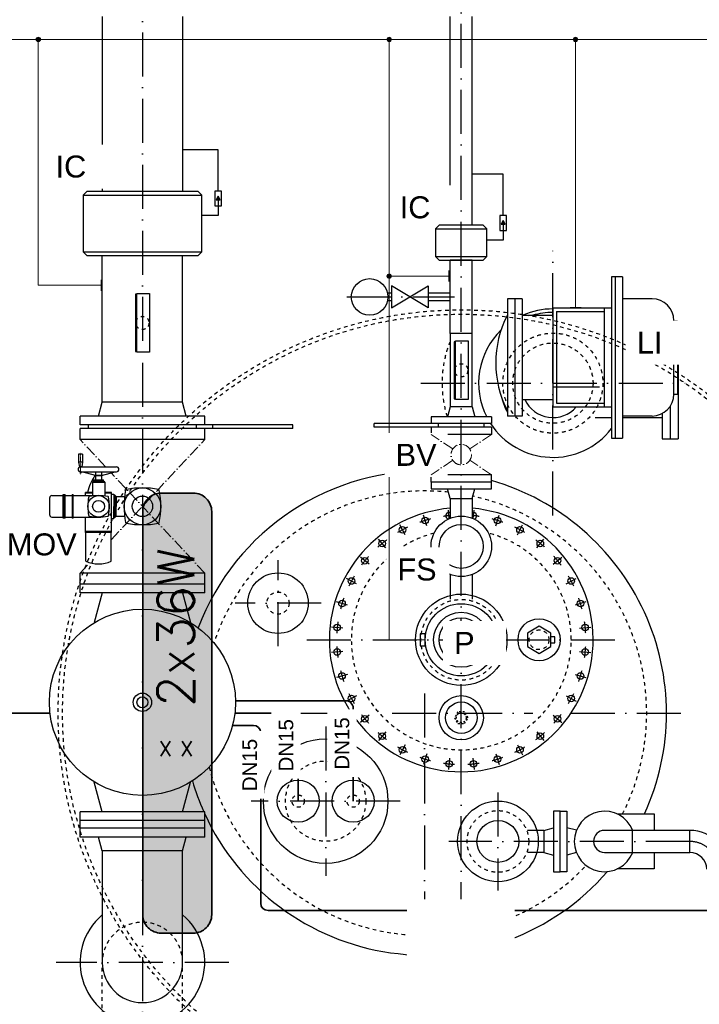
# Model space of a CAD drawing. Header units: millimetres. Extents: x -1777 to 1198744, y 17256 to 76241.
# Tile 36 of 201: x 97199 to 99053, y 42401 to 45086. Entities that reach past the tile are written whole.
import ezdxf
from ezdxf.enums import TextEntityAlignment as Align

# ---------------------------------------------------------------- set-up
doc = ezdxf.new("R2010")
doc.units = ezdxf.units.MM
for name, pattern in [('ACAD_ISO10W100', [18, 12, -3, 0, -3]), ('DASHDOT', [25.4, 12.7, -6.35, 0, -6.35]), ('JIS_02_1.0', [2, 1, -1]), ('STRICHPUNKT', [25.4, 12.7, -6.35, 0, -6.35])]:
    doc.linetypes.add(name, pattern=pattern)
doc.layers.add('0_POL_masch Installation Bestand', color=7, linetype='Continuous')
for name, color, linetype, lineweight in [('Beschriftung', 7, 'Continuous', 9), ('elektro Installation', 7, 'Continuous', 35), ('Verz. Bandstahl 30x3_5mm auf Putz', 1, 'GRENZE2', 18)]:
    doc.layers.add(name, color=color, linetype=linetype, lineweight=lineweight)
doc.styles.add('LBB3.5M1000', font='isocp.shx', dxfattribs={"height": 3.5})
doc.styles.add('ROMANS', font='ROMANS', dxfattribs={"height": 0.2})
doc.linetypes.add('GRENZE2', pattern='A,6.35,-2.54,[132,ltypeshp.shx,S=2.54,R=0,X=-2.54,Y=0],-2.54,25.4', length=36.83)

msp = doc.modelspace()

# ---------------------------------------------------------------- hatches: boundary and pattern name
at = {"linetype": 'Continuous', "ltscale": 10}
h = msp.add_hatch(color=256, dxfattribs=at)
h.dxf.hatch_style = 1
h.paths.add_polyline_path([(97740.14922, 44604.4921), (97734.73881, 44595.12098), (97745.55964, 44595.12098)])
h = msp.add_hatch(color=256, dxfattribs=at)
h.dxf.hatch_style = 1
h.paths.add_polyline_path([(98518.14922, 44537.98475), (98512.73881, 44528.61363), (98523.55964, 44528.61363)])
h = msp.add_hatch(color=254)
h.dxf.hatch_style = 1
edge = h.paths.add_edge_path()
edge.add_line((97672.60274, 42594.77086), (97584.60274, 42594.77086))
edge.add_arc((97584.60274, 42644.77086), 50, 180, 270, ccw=False)
edge.add_line((97534.60274, 42644.77086), (97534.60274, 43744.77086))
edge.add_arc((97584.60274, 43744.77086), 50, 90, 180, ccw=False)
edge.add_line((97584.60274, 43794.77086), (97672.60274, 43794.77086))
edge.add_arc((97672.60274, 43744.77086), 50, 0, 90, ccw=False)
edge.add_line((97722.60274, 43744.77086), (97722.60274, 42644.77086))
edge.add_arc((97672.60274, 42644.77086), 50, -90, 0, ccw=False)
edge = h.paths.add_edge_path()
edge.add_line((99222.60274, 42594.77086), (99134.60274, 42594.77086))
edge.add_arc((99134.60274, 42644.77086), 50, 180, 270, ccw=False)
edge.add_line((99084.60274, 42644.77086), (99084.60274, 43744.77086))
edge.add_arc((99134.60274, 43744.77086), 50, 90, 180, ccw=False)
edge.add_line((99134.60274, 43794.77086), (99222.60274, 43794.77086))
edge.add_arc((99222.60274, 43744.77086), 50, 0, 90, ccw=False)
edge.add_line((99272.60274, 43744.77086), (99272.60274, 42644.77086))
edge.add_arc((99222.60274, 42644.77086), 50, -90, 0, ccw=False)
at = {"layer": 'Verz. Bandstahl 30x3_5mm auf Putz'}
h = msp.add_hatch(color=256, dxfattribs=at)
h.dxf.hatch_style = 1
edge = h.paths.add_edge_path()
edge.add_arc((97249.47221, 45032.27086), 6.01999, 0, 360)
h = msp.add_hatch(color=256, dxfattribs=at)
h.dxf.hatch_style = 1
edge = h.paths.add_edge_path()
edge.add_arc((98206.97221, 45032.27086), 6.01999, 0, 360)
h = msp.add_hatch(color=256, dxfattribs=at)
h.dxf.hatch_style = 1
edge = h.paths.add_edge_path()
edge.add_arc((98715.39867, 45032.27086), 6.01999, 0, 360)
h = msp.add_hatch(color=256, dxfattribs=at)
h.dxf.hatch_style = 1
edge = h.paths.add_edge_path()
edge.add_arc((98206.97221, 44386.60322), 6.01999, 0, 360)

# ---------------------------------------------------------------- linework, layer by layer
at = {"linetype": 'ACAD_ISO10W100', "ltscale": 10}
for p, q in [((97533.60274, 46131.29546), (97533.60274, 40763.94719)), ((98403.60274, 40992.99826), (98403.60274, 46093.74061)), ((98653.60274, 43734.0848), (98653.60274, 44455.45693)), ((98091.80734, 44329.77086), (98385.31639, 44329.77086)), ((98292.91667, 44094.77086), (99014.2888, 44094.77086)), ((98371.03638, 43725.4228), (98368.77087, 43748.42494)), ((98436.16913, 43725.42279), (98438.43464, 43748.42494)), ((98309.36626, 43705.42695), (98300.44567, 43734.83422)), ((98497.83925, 43705.42694), (98506.75984, 43734.8342)), ((98250.57099, 43681.07316), (98236.08473, 43708.17505)), ((98556.63451, 43681.07314), (98571.12078, 43708.17503)), ((98197.65665, 43645.71693), (98178.16142, 43669.47193)), ((98609.54885, 43645.7169), (98629.04408, 43669.47191)), ((98152.6567, 43600.71698), (98128.90169, 43620.21221)), ((98654.5488, 43600.71695), (98678.30381, 43620.21218)), ((97903.60274, 43377.39019), (97903.60274, 43612.15154)), ((98117.30046, 43547.80264), (98090.19857, 43562.2889)), ((98689.90503, 43547.80261), (98717.00692, 43562.28887)), ((98020.98342, 43494.77086), (97786.22206, 43494.77086)), ((98092.94666, 43489.00737), (98063.5394, 43497.92797)), ((98743.6661, 43497.92791), (98714.25883, 43489.00732)), ((98080.5312, 43426.59065), (98049.94867, 43429.60277)), ((98726.67428, 43426.59061), (98757.25681, 43429.60273)), ((97981.95327, 43394.77086), (98825.2522, 43394.77086)), ((98080.5312, 43362.95111), (98049.94866, 43359.939)), ((98726.67428, 43362.95108), (98757.25681, 43359.93896)), ((98092.94665, 43300.53439), (98063.53939, 43291.61379)), ((98714.25881, 43300.53435), (98743.66608, 43291.61376)), ((98117.30044, 43241.73912), (98090.19855, 43227.25286)), ((98303.60274, 43248.68561), (98303.60274, 42434.84381)), ((98689.90501, 43241.73909), (98717.0069, 43227.25282)), ((97785.88383, 43194.77086), (98104.27015, 43194.77086)), ((98152.65667, 43188.82478), (98128.90167, 43169.32955)), ((98214.83649, 43194.77086), (98599.14972, 43194.77086)), ((98654.54878, 43188.82475), (98678.30378, 43169.32952)), ((98702.93533, 43194.77086), (99032.99094, 43194.77086)), ((98033.60274, 43158.23201), (98033.60274, 42751.30972)), ((98197.65662, 43143.82482), (98178.16139, 43120.06982)), ((98609.54883, 43143.8248), (98629.04405, 43120.06979)), ((98250.57096, 43108.46859), (98236.0847, 43081.3667)), ((98556.63448, 43108.46857), (98571.12074, 43081.36668)), ((98309.36623, 43084.11479), (98300.44563, 43054.70752)), ((98497.83921, 43084.11478), (98506.75981, 43054.70751)), ((98371.78295, 43071.69932), (98368.77083, 43041.11679)), ((98435.42249, 43071.69932), (98438.4346, 43041.11679)), ((98503.60274, 42978.27628), (98503.60274, 42711.26544)), ((98237.06389, 42954.77086), (97830.14159, 42954.77086)), ((99027.60274, 42844.77086), (98370.09732, 42844.77086)), ((97769.18454, 42514.77086), (97298.02094, 42514.77086))]:
    msp.add_line(p, q, dxfattribs=at)
for p, q in [((97424.05274, 45094.77086), (97424.05274, 44617.77086)), ((97643.15274, 45094.77086), (97643.15274, 44617.77086)), ((97371.60274, 44607.77086), (97695.60274, 44607.77086)), ((97371.60274, 44452.77086), (97695.60274, 44452.77086)), ((97424.05274, 44042.77086), (97424.05274, 44442.77086)), ((97643.15274, 44042.77086), (97643.15274, 44442.77086)), ((98433.75274, 44429.77086), (98373.45274, 44429.77086)), ((98433.75274, 44229.77086), (98373.45274, 44229.77086)), ((98373.45274, 44029.77086), (98366.21804, 44002.77086)), ((98433.75274, 44029.77086), (98373.45274, 44029.77086)), ((98433.75274, 44029.77086), (98440.98744, 44002.77086)), ((98321.10274, 44002.77086), (98321.10274, 43984.77086)), ((98486.10274, 44002.77086), (98321.10274, 44002.77086)), ((98486.10274, 44002.77086), (98486.10274, 43984.77086)), ((98466.10274, 43984.77086), (98166.10274, 43984.77086)), ((98166.10274, 43974.77086), (98166.10274, 43984.77086)), ((98486.10274, 43974.77086), (98166.10274, 43974.77086)), ((98321.10274, 43974.77086), (98321.10274, 43954.77086)), ((98341.10274, 43974.77086), (98341.10274, 43984.77086)), ((98486.10274, 43984.77086), (98466.10274, 43984.77086)), ((98466.10274, 43974.77086), (98466.10274, 43984.77086)), ((98486.10274, 43974.77086), (98486.10274, 43954.77086)), ((98486.10274, 43954.77086), (98321.10274, 43954.77086)), ((98373.45274, 43779.77086), (98366.10274, 43806.77086)), ((98433.75274, 43779.77086), (98441.10274, 43806.77086)), ((98373.45274, 43779.77086), (98433.75274, 43779.77086)), ((98373.45274, 43779.77086), (98373.45274, 43726.41593)), ((98433.75274, 43779.77086), (98433.75274, 43726.41593)), ((98373.45274, 43572.82911), (98373.45274, 43515.77456)), ((98433.75274, 43572.82911), (98433.75274, 43515.77456)), ((98628.60274, 42874.92086), (98609.39015, 42874.92086)), ((98628.60274, 42874.92086), (98655.60274, 42882.27086)), ((98628.60274, 42874.92086), (98628.60274, 42814.62086)), ((98717.8862, 42875.11592), (98691.60274, 42882.27086)), ((97424.05274, 42818.77086), (97424.05274, 42514.77086)), ((97643.15274, 42514.77086), (97643.15274, 42818.77086)), ((98628.60274, 42814.61321), (98609.38797, 42814.61321)), ((98628.60274, 42814.62086), (98655.60274, 42807.27086)), ((98717.8862, 42814.42581), (98691.60274, 42807.27086))]:
    msp.add_line(p, q)
at = {"linetype": 'Continuous', "ltscale": 10}
for p, q in [((98373.45274, 44525.77086), (98373.45274, 45094.77086)), ((98433.75274, 44525.77086), (98433.75274, 45094.77086)), ((98333.60274, 44439.77086), (98473.60274, 44439.77086)), ((98373.45274, 44229.77086), (98373.45274, 44429.77086)), ((98433.75274, 44229.77086), (98433.75274, 44429.77086)), ((98843.60274, 44385.01256), (98813.60274, 44385.01256)), ((98813.60274, 44385.01256), (98813.60274, 43945.01256)), ((98823.60274, 44385.01256), (98823.60274, 43945.01256)), ((98843.60274, 44385.01256), (98843.60274, 43945.01256)), ((98529.45274, 44325.01156), (98529.45274, 44248.85456)), ((98569.45274, 44325.01156), (98529.45274, 44325.01156)), ((98549.45274, 44325.01156), (98549.45274, 44005.01156)), ((98569.45274, 44325.01156), (98569.45274, 44005.01156)), ((98924.10274, 44325.01156), (98843.60274, 44325.01156)), ((98653.60274, 44300.01156), (98813.60274, 44300.01156)), ((98653.60274, 44300.01156), (98653.60274, 44030.01156)), ((98663.60274, 44290.01156), (98663.60274, 44040.01156)), ((98663.60274, 44290.01156), (98793.60274, 44290.01156)), ((98793.60274, 44300.01156), (98793.60274, 44030.01156)), ((98569.45274, 44280.01156), (98653.60274, 44280.01156)), ((98984.10274, 44265.01156), (98994.10274, 44265.01156)), ((98984.10274, 44065.01156), (98984.10274, 44265.01156)), ((98994.10274, 44265.01156), (98994.10274, 44065.01156)), ((98529.45274, 44248.85456), (98529.45274, 44005.01156)), ((98373.45274, 44229.77086), (98373.45274, 44029.77086)), ((98433.75274, 44029.77086), (98433.75274, 44229.77086)), ((98994.10274, 44227.51156), (98995.60274, 44227.51156)), ((98995.60274, 44227.51156), (98995.60274, 43942.51156)), ((97413.87074, 44004.77086), (97424.05274, 44042.77086)), ((97643.15274, 44042.77086), (97424.05274, 44042.77086)), ((97653.33474, 44004.77086), (97643.15274, 44042.77086)), ((98569.45274, 44050.01156), (98653.60274, 44050.01156)), ((98984.10274, 44065.01156), (98994.10274, 44065.01156)), ((98653.60274, 44030.01156), (98813.60274, 44030.01156)), ((98663.60274, 44040.01156), (98793.60274, 44040.01156)), ((98973.60274, 44031.10356), (98973.60274, 43942.51156)), ((97363.60274, 43980.77086), (97363.60274, 44004.77086)), ((97703.60274, 44004.77086), (97363.60274, 44004.77086)), ((97703.60274, 43980.77086), (97703.60274, 44004.77086)), ((98569.45274, 44005.01156), (98529.45274, 44005.01156)), ((98768.60274, 44000.86156), (98813.60274, 44000.86156)), ((98924.10274, 44005.01156), (98843.60274, 44005.01156)), ((98843.60274, 44000.86156), (98952.11074, 44000.86156)), ((98951.60274, 44011.68476), (98951.60274, 43942.51156)), ((97943.60274, 43980.77086), (97363.60274, 43980.77086)), ((97363.60274, 43940.77086), (97363.60274, 43970.77086)), ((97943.60274, 43970.77086), (97363.60274, 43970.77086)), ((97386.10274, 43970.77086), (97386.10274, 43980.77086)), ((97681.10274, 43970.77086), (97681.10274, 43980.77086)), ((97703.60274, 43946.77086), (97703.60274, 43970.77086)), ((97703.60274, 43940.77086), (97703.60274, 43970.77086)), ((97726.10274, 43970.77086), (97726.10274, 43980.77086)), ((97943.60274, 43970.77086), (97943.60274, 43980.77086)), ((97703.60274, 43940.77086), (97363.60274, 43940.77086)), ((98813.60274, 43945.01256), (98843.60274, 43945.01256)), ((98951.60274, 43942.51156), (98995.60274, 43942.51156)), ((98486.10274, 43844.77086), (98321.10274, 43844.77086)), ((98321.10274, 43824.77086), (98321.10274, 43844.77086)), ((98486.10274, 43824.77086), (98486.10274, 43844.77086)), ((97703.60274, 43576.77086), (97363.60274, 43576.77086)), ((97363.60274, 43522.77086), (97363.60274, 43576.77086)), ((97703.60274, 43522.77086), (97703.60274, 43576.77086)), ((97703.60274, 43546.77086), (97363.60274, 43546.77086)), ((97703.60274, 43522.77086), (97363.60274, 43522.77086)), ((97424.05274, 43522.77086), (97402.33574, 43441.72196)), ((97643.15274, 43522.77086), (97664.86974, 43441.72196)), ((97424.05274, 42925.77086), (97402.33574, 43006.81976)), ((97643.15274, 42925.77086), (97664.86974, 43006.81976)), ((97703.60274, 42925.77086), (97363.60274, 42925.77086)), ((97363.60274, 42856.77086), (97363.60274, 42925.77086)), ((97703.60274, 42856.77086), (97703.60274, 42925.77086)), ((97703.60274, 42901.77086), (97363.60274, 42901.77086)), ((97703.60274, 42880.77086), (97363.60274, 42880.77086)), ((98870.60274, 42874.92086), (98794.60274, 42874.92086)), ((98870.60274, 42814.62086), (98870.60274, 42874.92086)), ((99027.60274, 42874.92086), (98870.62358, 42874.92086)), ((99027.60274, 42814.62086), (99027.60274, 42874.92086)), ((97703.60274, 42856.77086), (97363.60274, 42856.77086)), ((97424.05274, 42818.77086), (97413.87074, 42856.77086)), ((97643.15274, 42818.77086), (97653.33474, 42856.77086)), ((97643.15274, 42818.77086), (97424.05274, 42818.77086)), ((98794.60274, 42814.62086), (98870.60274, 42814.62086)), ((98870.60274, 42814.62086), (99027.60274, 42814.62086))]:
    msp.add_line(p, q, dxfattribs=at)
at = {"ltscale": 10}
for p, q in [((98213.60274, 44340.42086), (98202.45534, 44340.42086)), ((98313.60274, 44299.77086), (98213.60274, 44359.77086)), ((98213.60274, 44299.77086), (98313.60274, 44359.77086)), ((98213.60274, 44359.77086), (98213.60274, 44299.77086)), ((98313.60274, 44359.77086), (98313.60274, 44299.77086)), ((98373.45274, 44340.42086), (98313.60274, 44340.42086)), ((98213.60274, 44319.12086), (98202.45534, 44319.12086)), ((98373.45274, 44319.12086), (98313.60274, 44319.12086))]:
    msp.add_line(p, q, dxfattribs=at)
at = {"linetype": 'DASHDOT', "ltscale": 10}
msp.add_line((98653.60274, 44085.01156), (98823.79954, 44085.01156), dxfattribs=at)
at = {"linetype": 'ACAD_ISO10W100', "lineweight": 18, "ltscale": 2.5}
for p, q in [((97433.16822, 43866.29487), (97363.60274, 43940.77086)), ((97448.64205, 43667.81295), (97703.60274, 43940.77086)), ((98486.10274, 43954.77086), (98426.7803, 43915.22257)), ((98486.10274, 43844.77086), (98426.7803, 43884.31915)), ((97703.60274, 43576.77086), (97448.4494, 43849.93503)), ((97363.60274, 43576.77086), (97389.96831, 43604.99753))]:
    msp.add_line(p, q, dxfattribs=at)
at = {"linetype": 'JIS_02_1.0', "ltscale": 10}
for p, q in [((98373.45274, 43515.77456), (98373.45274, 43500.55828)), ((98433.75274, 43515.77456), (98433.75274, 43500.55828)), ((97424.05327, 42209.77086), (97424.05274, 42514.77067)), ((97643.15274, 42209.77086), (97643.15274, 42514.77086))]:
    msp.add_line(p, q, dxfattribs=at)
at = {"lineweight": 35}
for p, q in [((96901.27252, 43194.77086), (97281.32164, 43194.77086)), ((97779.6985, 43161.39897), (97836.42537, 43161.39897)), ((97856.42537, 43141.39897), (97856.42537, 42676.29732)), ((97876.42537, 42656.29732), (99192.30535, 42656.29732))]:
    msp.add_line(p, q, dxfattribs=at)
at = {"linetype": 'JIS_02_1.0', "ltscale": 25}
for p, q in [((98609.39015, 42874.92086), (98582.16609, 42874.92086)), ((98609.38797, 42814.61321), (98582.16315, 42814.61321))]:
    msp.add_line(p, q, dxfattribs=at)
at = {"linetype": 'Continuous', "ltscale": 10}
for points in [[(97740.14922, 44618.49245), (97740.14922, 44731.57212), (97643.15274, 44731.57212), (97643.15274, 44731.57212)], [(98518.14922, 44551.9851), (98518.14922, 44665.06477), (98433.75274, 44665.06477), (98433.75274, 44665.06477)], [(97740.14922, 44598.24469), (97740.14922, 44551.57212), (97695.60274, 44551.57212), (97695.60274, 44551.57212)], [(98518.14922, 44531.73734), (98518.14922, 44485.06477), (98473.60274, 44485.06477), (98473.60274, 44485.06477)], [(98828.97206, 42919.77086), (98929.60274, 42919.77086), (98929.60274, 42874.92086)], [(98929.60274, 42814.62086), (98929.60274, 42769.77086), (98828.97206, 42769.77086)]]:
    msp.add_lwpolyline(points, dxfattribs=at)
for points in [[(97731.15823, 44577.99693), (97749.14022, 44577.99693), (97749.14022, 44618.49245), (97731.15823, 44618.49245)], [(97740.14922, 44604.4921), (97734.73881, 44595.12098), (97745.55964, 44595.12098)], [(98509.15823, 44511.48958), (98527.14022, 44511.48958), (98527.14022, 44551.9851), (98509.15823, 44551.9851)], [(98518.14922, 44537.98475), (98512.73881, 44528.61363), (98523.55964, 44528.61363)], [(97518.07453, 44339.07044), (97552.83045, 44339.07044), (97552.83045, 44179.07084), (97518.07453, 44179.07084)], [(97518.07453, 44337.06146), (97514.24805, 44337.06146), (97514.24805, 44181.07981), (97518.07453, 44181.07981)], [(98388.07453, 44207.76169), (98384.24805, 44207.76169), (98384.24805, 44051.78003), (98388.07453, 44051.78003)], [(98388.07453, 44209.77066), (98422.83045, 44209.77066), (98422.83045, 44049.77106), (98388.07453, 44049.77106)]]:
    msp.add_lwpolyline(points, close=True, dxfattribs=at)
for points in [[(98321.10274, 43806.77086), (98486.10274, 43806.77086), (98486.10274, 43824.77086), (98321.10274, 43824.77086)], [(98615.95439, 43357.82045), (98647.95439, 43376.29565), (98647.95439, 43413.24607), (98615.95439, 43431.72128), (98583.95439, 43413.24607), (98583.95439, 43376.29565)], [(98655.60274, 42927.27086), (98655.60274, 42762.27086), (98673.60274, 42762.27086), (98673.60274, 42927.27086)], [(98691.60274, 42927.27086), (98691.60274, 42762.27086), (98673.60274, 42762.27086), (98673.60274, 42927.27086)]]:
    msp.add_lwpolyline(points, close=True)
for points in [[(98306.43332, 43410.90636), (98291.17079, 43410.90636), (98291.17079, 43378.63536), (98306.43332, 43378.63536)], [(98647.95439, 43386.57287), (98659.25038, 43386.57287), (98659.25038, 43402.96885), (98647.95439, 43402.96885)]]:
    msp.add_lwpolyline(points)
at = {"lineweight": 35}
for points in [[(98108.60274, 42954.77086), (98108.60274, 43208.49257, 0.4161050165), (98088.47367, 43228.49215), (98034.33375, 43228.14275), (97787.57322, 43228.14275)], [(97958.60274, 42954.77086), (97958.60274, 43174.77086, 0.4142135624), (97938.60274, 43194.77086), (97785.88383, 43194.77086)]]:
    msp.add_lwpolyline(points, format="xyb", dxfattribs=at)
at = {"linetype": 'JIS_02_1.0', "ltscale": 5}
msp.add_lwpolyline([(98385.12753, 43182.12252), (98394.36513, 43166.12252), (98412.84034, 43166.12252), (98422.07795, 43182.12252), (98412.84034, 43198.12252), (98394.36513, 43198.12252)], close=True, dxfattribs=at)
at = {"ltscale": 10}
msp.add_circle((98153.60274, 44329.77086), 50, dxfattribs=at)
at = {"color": 253, "linetype": 'JIS_02_1.0', "ltscale": 10}
for radius in [1100, 1088]:
    msp.add_circle((98403.60274, 43194.77086), radius, dxfattribs=at)
at = {"linetype": 'JIS_02_1.0', "ltscale": 10}
for centre, radius in [((97533.60274, 44259.07064), 18), ((98653.60274, 44094.77086), 136.5), ((98653.60274, 44094.77086), 109.55), ((98403.60274, 44129.77086), 18), ((97903.60274, 43494.77086), 30.15), ((98403.60274, 43394.77086), 110), ((98615.95439, 43394.77086), 26.9), ((98033.60274, 42954.77086), 109.55), ((97958.60274, 42954.77086), 16.85), ((98108.60274, 42954.77086), 16.85), ((98503.60274, 42844.77086), 84.15)]:
    msp.add_circle(centre, radius, dxfattribs=at)
for centre, radius in [((98304.90597, 43720.13058), 9), ((98403.60274, 43649.62252), 82.5), ((98502.29955, 43720.13057), 9), ((98243.32786, 43694.6241), 9), ((98403.60274, 43649.62252), 60), ((98563.87764, 43694.62408), 9), ((98187.90904, 43657.59443), 9), ((98619.29647, 43657.59441), 9), ((98140.7792, 43610.46459), 9), ((98666.4263, 43610.46457), 9), ((97903.60274, 43494.77086), 82.5), ((98103.74952, 43555.04577), 9), ((98703.45598, 43555.04574), 9), ((98403.60274, 43394.77086), 124.70332), ((98078.24303, 43493.46767), 9), ((98403.60274, 43394.77086), 98.5), ((98728.96246, 43493.46764), 9), ((97533.60274, 43224.27086), 254), ((98403.30605, 43394.77086), 75), ((98403.60274, 43394.77086), 60.29668), ((98615.95439, 43394.77086), 57.5), ((98065.23993, 43428.09671), 9), ((98741.96555, 43428.09667), 9), ((98065.23993, 43361.44505), 9), ((98741.96554, 43361.44502), 9), ((98078.24302, 43296.07409), 9), ((98728.96245, 43296.07405), 9), ((98103.7495, 43234.49599), 9), ((98403.60274, 43182.12252), 60.31266), ((98703.45596, 43234.49596), 9), ((98403.60274, 43182.12252), 43.0192), ((98140.77917, 43179.07716), 9), ((98666.42628, 43179.07713), 9), ((98187.90901, 43131.94732), 9), ((98619.29644, 43131.9473), 9), ((98033.60274, 42954.77086), 170), ((98243.32783, 43094.91764), 9), ((98563.87761, 43094.91762), 9), ((98304.90593, 43069.41115), 9), ((98502.29951, 43069.41114), 9), ((98370.27689, 43056.40806), 9), ((98436.92855, 43056.40805), 9), ((97958.60274, 42954.77086), 57.4995), ((98108.60274, 42954.77086), 57.4995), ((98503.60274, 42844.77086), 110), ((98503.60274, 42844.77086), 57.15)]:
    msp.add_circle(centre, radius)
at = {"linetype": 'Continuous', "ltscale": 10}
for radius in [25, 15]:
    msp.add_circle((97533.60274, 43224.27086), radius, dxfattribs=at)
at = {"linetype": 'JIS_02_1.0', "ltscale": 5}
msp.add_circle((98403.60274, 43182.12252), 13.45, dxfattribs=at)
at = {"linetype": 'Continuous', "ltscale": 10}
for centre, radius, start, end in [((98924.10274, 44265.01156), 60, 0, 90), ((98653.60274, 44085.01156), 202.5, 90, 105.64247222), ((98653.60274, 44085.01156), 142.5, 192.13466944, 209.39833333), ((98924.10274, 44065.01156), 60, 270, 0), ((98794.60274, 42844.77086), 82.5, 21.43555888, 338.56444112), ((98794.60274, 42844.77086), 30.15, 90, 270), ((99027.60274, 42768.77086), 106.15, 0, 90), ((99027.60274, 42768.77086), 45.85, 0, 90)]:
    msp.add_arc(centre, radius, start, end, dxfattribs=at)
for centre, radius, start, end in [((98653.60274, 44094.77086), 202.5, 90, 113.82707249), ((98778.78089, 44150.01156), 281.18415, 152.46240833, 207.53758889), ((98653.60274, 44094.77086), 202.5, 134.23525618, 207.02125389), ((98653.60274, 44085.01156), 84.15, 204.57751389, 319.18681389), ((98653.60274, 44094.77086), 202.5, 212.90241755, 322.19705022), ((98303.60274, 43194.77086), 660, 87.27478409, 159.35413886), ((98303.60274, 43194.77086), 660, 335.37568165, 73.94767233), ((98403.60274, 43394.77086), 360, 94.80414884, 85.19585116), ((98370.27693, 43733.13367), 9, 69.33718598, 258.89211765), ((98436.92858, 43733.13367), 9, 281.10774596, 110.66307074), ((98303.60274, 43194.77086), 660, 196.25781111, 204.05263839), ((98303.60274, 43194.77086), 660, 204.61997733, 319.10056701), ((97533.60274, 42514.77086), 170, 130.12158611, 49.87841389), ((97533.60274, 42514.77086), 109.55, 180, 0)]:
    msp.add_arc(centre, radius, start, end)
at = {"linetype": 'JIS_02_1.0', "ltscale": 10}
for centre, radius, start, end in [((98653.60274, 44094.77086), 302.5, 157.83719924, 197.70596449), ((98303.60274, 43194.77086), 606, 83.83423593, 161.52881771), ((98303.60274, 43194.77086), 606, 333.01254642, 77.42749506), ((98403.60274, 43394.77086), 300, 104.34550294, 75.65449706), ((98303.60274, 43194.77086), 606, 194.08313226, 316.69703719), ((97533.60274, 42514.77086), 109.55, 0, 180)]:
    msp.add_arc(centre, radius, start, end, dxfattribs=at)
at = {"linetype": 'ACAD_ISO10W100', "ltscale": 10}
for centre, radius, start, end in [((98403.60274, 43394.77086), 340, 104.2854666, 109.46452062), ((98403.60274, 43394.77086), 340, 95.08746999, 98.21452062), ((98403.60274, 43394.77086), 340, 81.7854666, 84.91253001), ((98403.60274, 43394.77086), 340, 70.5354666, 75.71452062), ((98403.60274, 43394.77086), 340, 115.5354666, 120.71452062), ((98403.60274, 43394.77086), 340, 59.2854666, 64.46452062), ((98403.60274, 43394.77086), 340, 126.7854666, 131.96452062), ((98403.60274, 43394.77086), 340, 48.0354666, 53.21452062), ((98403.60274, 43394.77086), 340, 138.0354666, 143.21452062), ((98403.60274, 43394.77086), 340, 36.7854666, 41.96452062), ((98403.60274, 43394.77086), 340, 149.2854666, 154.46452062), ((98403.60274, 43394.77086), 340, 25.5354666, 30.71452062), ((98403.60274, 43394.77086), 340, 160.5354666, 165.71452062), ((98403.60274, 43394.77086), 340, 14.2854666, 19.46452062), ((98403.60274, 43394.77086), 340, 171.7854666, 176.96452062), ((98403.60274, 43394.77086), 340, 3.0354666, 8.21452062), ((98403.60274, 43394.77086), 340, 183.0354666, 188.21452062), ((98403.60274, 43394.77086), 340, 351.7854666, 356.96452062), ((98403.60274, 43394.77086), 340, 194.2854666, 199.46452062), ((98403.60274, 43394.77086), 340, 340.5354666, 345.71452062), ((98403.60274, 43394.77086), 340, 205.5354666, 210.71452062), ((98403.60274, 43394.77086), 340, 329.2854666, 334.46452062), ((98403.60274, 43394.77086), 340, 216.7854666, 221.96452062), ((98403.60274, 43394.77086), 340, 318.0354666, 323.21452062), ((98403.60274, 43394.77086), 340, 228.0354666, 233.21452062), ((98403.60274, 43394.77086), 340, 306.7854666, 311.96452062), ((98403.60274, 43394.77086), 340, 239.2854666, 244.46452062), ((98403.60274, 43394.77086), 340, 295.5354666, 300.71452062), ((98403.60274, 43394.77086), 340, 250.5354666, 255.71452062), ((98403.60274, 43394.77086), 340, 261.7854666, 266.96452062), ((98403.60274, 43394.77086), 340, 273.0354666, 278.21452062), ((98403.60274, 43394.77086), 340, 284.2854666, 289.46452062), ((99027.60274, 42768.77086), 76, 0, 90)]:
    msp.add_arc(centre, radius, start, end, dxfattribs=at)
at = {"lineweight": 35}
for centre, start, end in [((97836.42537, 43141.39897), 0, 90), ((97876.42537, 42676.29732), 180, 270)]:
    msp.add_arc(centre, 20, start, end, dxfattribs=at)
at = {"layer": '0_POL_masch Installation Bestand'}
for p, q in [((97370.3668, 43901.39339), (97359.22441, 43901.39339)), ((97359.22441, 43901.39339), (97359.22441, 43879.10862)), ((97370.3668, 43901.39339), (97370.3668, 43879.10862)), ((97359.22441, 43879.10862), (97361.48382, 43866.29487)), ((97370.3668, 43879.10862), (97359.22441, 43879.10862)), ((97368.10739, 43866.29487), (97361.48382, 43866.29487)), ((97364.79561, 43866.29487), (97462.84859, 43866.29487)), ((97370.3668, 43879.10862), (97368.10739, 43866.29487)), ((97364.79561, 43852.92401), (97462.84859, 43852.92401)), ((97405.46531, 43842.89587), (97368.03976, 43852.92401)), ((97397.10852, 43825.06805), (97399.89412, 43827.85365)), ((97399.89412, 43830.63924), (97427.75008, 43830.63924)), ((97399.89412, 43827.85365), (97399.89412, 43830.63924)), ((97399.89412, 43827.85365), (97427.75008, 43827.85365)), ((97405.46531, 43852.92401), (97405.46531, 43842.89587)), ((97422.17889, 43842.89587), (97405.46531, 43842.89587)), ((97405.46531, 43841.78163), (97405.46531, 43830.63924)), ((97422.17889, 43841.78163), (97405.46531, 43841.78163)), ((97408.25091, 43842.89587), (97408.25091, 43841.78163)), ((97419.39329, 43842.89587), (97419.39329, 43841.78163)), ((97422.17889, 43852.92401), (97422.17889, 43842.89587)), ((97422.17889, 43842.89587), (97459.60444, 43852.92401)), ((97422.17889, 43841.78163), (97422.17889, 43830.63924)), ((97427.75008, 43827.85365), (97427.75008, 43830.63924)), ((97430.53568, 43825.06805), (97427.75008, 43827.85365)), ((97397.10852, 43825.06805), (97430.53568, 43825.06805)), ((97397.10852, 43825.06805), (97397.10852, 43788.01962)), ((97430.53568, 43825.06805), (97430.53568, 43787.01256)), ((97280.6706, 43735.09329), (97280.6706, 43782.44843)), ((97286.24179, 43788.01962), (97317.6264, 43788.01962)), ((97317.6264, 43790.80522), (97323.1976, 43790.80522)), ((97323.1976, 43788.01962), (97341.75449, 43788.01962)), ((97341.75449, 43790.80522), (97344.54009, 43790.80522)), ((97344.54009, 43788.01962), (97413.8221, 43788.01962)), ((97378.16647, 43788.01962), (97378.16647, 43796.65497)), ((97397.10852, 43796.65497), (97378.16647, 43796.65497)), ((97397.10852, 43794.98361), (97378.16647, 43794.98361)), ((97449.47773, 43796.65497), (97430.53568, 43796.65497)), ((97449.47773, 43794.98361), (97430.53568, 43794.98361)), ((97449.47773, 43687.80916), (97449.47773, 43796.65497)), ((97449.47773, 43792.19801), (97455.60604, 43792.19801)), ((97455.60604, 43792.19801), (97455.60604, 43758.77086)), ((97455.60604, 43789.41242), (97458.39164, 43789.41242)), ((97458.39164, 43789.41242), (97458.39164, 43758.77086)), ((97458.39164, 43789.41242), (97462.33107, 43785.47299)), ((97462.33107, 43785.47299), (97462.33107, 43758.77086)), ((97462.33107, 43785.47299), (97484.96071, 43785.47299)), ((97455.60604, 43725.3437), (97455.60604, 43758.77086)), ((97458.39163, 43728.1293), (97458.39164, 43758.77086)), ((97462.33106, 43732.06873), (97462.33107, 43758.77086)), ((97286.24179, 43729.5221), (97317.6264, 43729.5221)), ((97323.1976, 43729.5221), (97341.75449, 43729.5221)), ((97344.54009, 43729.5221), (97413.8221, 43729.5221)), ((97378.16647, 43687.80916), (97378.16647, 43729.5221)), ((97449.47773, 43725.3437), (97455.60604, 43725.3437)), ((97455.60604, 43728.1293), (97458.39163, 43728.1293)), ((97458.39163, 43728.1293), (97462.33106, 43732.06873)), ((97462.33106, 43732.06873), (97484.9607, 43732.06872)), ((97449.47773, 43690.59476), (97378.16647, 43690.59476)), ((97449.47773, 43687.80916), (97378.16647, 43687.80916)), ((97379.00215, 43608.93577), (97379.00215, 43687.80916)), ((97448.64205, 43608.93577), (97448.64205, 43687.80916))]:
    msp.add_line(p, q, dxfattribs=at)
at = {"layer": '0_POL_masch Installation Bestand', "linetype": 'STRICHPUNKT', "lineweight": 18, "ltscale": 0.1}
for p, q in [((97364.79561, 43846.32371), (97364.79561, 43904.87115)), ((97364.79561, 43852.92401), (97362.77578, 43849.42557)), ((97364.79561, 43852.92401), (97366.81543, 43849.42557))]:
    msp.add_line(p, q, dxfattribs=at)
at = {"layer": '0_POL_masch Installation Bestand'}
for centre, radius in [((97533.60274, 43758.77086), 50.14073), ((97413.8221, 43758.77086), 29.24876), ((97413.8221, 43758.77086), 16.24931), ((97533.60274, 43758.77086), 27.85597)]:
    msp.add_circle(centre, radius, dxfattribs=at)
for centre, radius, start, end in [((97364.79561, 43859.60944), 6.68543, 90, 270), ((97462.84859, 43859.60944), 6.68543, 270, 90), ((97533.60274, 43758.77086), 154.60059, 146.8752976, 165.81550423), ((97722.08473, 43758.77088), 238.62272, 169.41081001, 190.58919768), ((97490.2639, 43802.1097), 2.7856, 100.58919629, 169.41081001), ((97533.60275, 43570.28887), 238.62272, 79.41080861, 100.58919629), ((97576.94157, 43802.1097), 2.7856, 10.58919489, 79.41080861), ((97345.12075, 43758.77086), 238.62272, 349.4108081, 10.58919489), ((97286.24179, 43782.44843), 5.57119, 90, 180), ((97523.76992, 43758.77087), 139.19659, 169.41081001, 190.58919768), ((97388.54111, 43784.05184), 1.62493, 100.58919629, 169.41081001), ((97413.8221, 43648.82303), 139.19659, 79.41080861, 100.58919629), ((97439.10309, 43784.05185), 1.62493, 10.58919489, 79.41080861), ((97303.87427, 43758.77086), 139.19659, 349.4108081, 10.58919489), ((97286.24179, 43735.09329), 5.57119, 180, 270), ((97388.54111, 43733.48987), 1.62493, 190.58919768, 259.41081141), ((97413.82209, 43868.71868), 139.19659, 259.41081141, 280.5891982), ((97439.10309, 43733.48987), 1.62493, 280.5891982, 349.4108081), ((97490.2639, 43715.43202), 2.7856, 190.58919768, 259.41081141), ((97533.60272, 43947.25286), 238.62272, 259.41081141, 280.5891982), ((97576.94157, 43715.43203), 2.7856, 280.5891982, 349.4108081), ((97413.8221, 43688.65613), 86.9929, 246.40544065, 293.59455935)]:
    msp.add_arc(centre, radius, start, end, dxfattribs=at)
at = {"layer": 'elektro Installation', "linetype": 'Continuous', "ltscale": 100}
msp.add_lwpolyline([(97672.60274, 42594.77086), (97584.60274, 42594.77086, -0.4142135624), (97534.60274, 42644.77086), (97534.60274, 43744.77086, -0.4142135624), (97584.60274, 43794.77086), (97672.60274, 43794.77086, -0.4142135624), (97722.60274, 43744.77086), (97722.60274, 42644.77086, -0.4142135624)], format="xyb", close=True, dxfattribs=at)
at = {"layer": 'Verz. Bandstahl 30x3_5mm auf Putz', "ltscale": 2}
for p, q in [((94566.10274, 45032.27086), (101125.99643, 45032.27086)), ((97249.47221, 45032.27086), (97249.47221, 44361.68401)), ((98715.39867, 45032.27086), (98715.39867, 44300.94896)), ((98206.97221, 44386.60322), (98369.6681, 44386.60322)), ((97249.47221, 44361.68401), (97421.11248, 44361.68401)), ((98206.97221, 43394.77086), (98304.16534, 43394.77086))]:
    msp.add_line(p, q, dxfattribs=at)
at = {"layer": 'Verz. Bandstahl 30x3_5mm auf Putz'}
for p, q in [((98369.6681, 44401.60322), (98369.6681, 44371.60322)), ((97421.11248, 44376.68401), (97421.11248, 44346.68401)), ((98730.39867, 44300.94896), (98700.39867, 44300.94896)), ((98304.16534, 43409.77086), (98304.16534, 43379.77086))]:
    msp.add_line(p, q, dxfattribs=at)
at = {"layer": 'Verz. Bandstahl 30x3_5mm auf Putz', "linetype": 'Continuous'}
for centre in [(97249.47221, 45032.27086), (98206.97221, 45032.27086), (98715.39867, 45032.27086), (98206.97221, 44386.60322)]:
    msp.add_circle(centre, 6.01999, dxfattribs=at)

# ---------------------------------------------------------------- texts
at = {"layer": 'elektro Installation', "linetype": 'Continuous', "ltscale": 100, "style": 'ROMANS'}
msp.add_text('2x36W', height=100, rotation=90, dxfattribs=at).set_placement((97574.41818, 43211.99922), align=Align.TOP_LEFT)
for p in [(97596.46617, 43118.69097), (97654.85059, 43118.69097)]:
    msp.add_text('X', height=41.67311, dxfattribs=at).set_placement(p, align=Align.TOP_CENTER)

# ---------------------------------------------------------------- next in the draw order: texts
at = {"layer": 'Beschriftung', "color": 1, "char_height": 60, "width": 111.9584505, "attachment_point": 1, "style": 'LBB3.5M1000', "bg_fill": 2}
for s, insert in [('{\\fArial|b0|i0|c0|p34;\\C256;IC}', (97296.51487, 44715.61476)), ('{\\fArial|b0|i0|c0|p34;\\C256;IC}', (98235.66044, 44604.38067)), ('{\\fArial|b0|i0|c0|p34;\\C256;LI}', (98882.58178, 44235.42442)), ('{\\fArial|b0|i0|c0|p34;\\C256;MOV}', (97163.39614, 43685.01575)), ('{\\fArial|b0|i0|c0|p34;\\C256;FS}', (98229.23141, 43616.52057)), ('{\\fArial|b0|i0|c0|p34;\\C256;P}', (98384.08452, 43416.25877))]:
    msp.add_mtext(s, dxfattribs=dict(at, insert=insert))
at = {"layer": 'Beschriftung', "attachment_point": 1, "rotation": 90, "style": 'LBB3.5M1000', "bg_fill": 2}
for s, insert, char_height, width in [('{\\fArial|b0|i0|c0|p34;DN15}', (97905.2408, 43035.66086), 40, 144.484593), ('{\\fArial|b0|i0|c0|p34;DN15}', (98057.96778, 43040.48206), 40, 144.484593), ('{\\fArial|b0|i0|c0|p34;DN15}', (97806.37018, 42981.82338), 40, 144.484593), ('{\\fArial|b0|i0|c0|p34;TANK AXIS \\fSegoe UI|b0|i0|c0|p34;I\\fArial|b0|i0|c0|p34;\\P\\fArial|b0|i1|c0|p34;TANKACHSE \\fSegoe UI|b0|i0|c0|p34;I}', (98295.6741, 41332.82632), 80, 1314.0157142)]:
    msp.add_mtext(s, dxfattribs=dict(at, insert=insert, char_height=char_height, width=width))

# ---------------------------------------------------------------- next in the draw order: linework, layer by layer
at = {"linetype": 'Continuous', "ltscale": 10}
msp.add_line((98333.60274, 44515.77086), (98473.60274, 44515.77086), dxfattribs=at)
msp.add_lwpolyline([(97381.60274, 44442.77086), (97685.60274, 44442.77086), (97695.60274, 44452.77086), (97695.60274, 44607.77086), (97685.60274, 44617.77086), (97381.60274, 44617.77086), (97371.60274, 44607.77086), (97371.60274, 44452.77086)], close=True)
msp.add_lwpolyline([(98343.60274, 44429.77086), (98463.60274, 44429.77086), (98473.60274, 44439.77086), (98473.60274, 44515.77086), (98463.60274, 44525.77086), (98343.60274, 44525.77086), (98333.60274, 44515.77086), (98333.60274, 44439.77086)], close=True, dxfattribs=at)
at = {"layer": '0_POL_masch Installation Bestand'}
for p, q in [((97317.6264, 43726.7365), (97317.6264, 43790.80522)), ((97320.412, 43790.80522), (97320.412, 43726.7365)), ((97323.1976, 43726.7365), (97323.1976, 43790.80522)), ((97341.75449, 43790.80522), (97341.75449, 43726.7365)), ((97344.54009, 43726.7365), (97344.54009, 43790.80522)), ((97323.1976, 43726.7365), (97317.6264, 43726.7365)), ((97344.54009, 43726.7365), (97341.75449, 43726.7365))]:
    msp.add_line(p, q, dxfattribs=at)
at = {"layer": 'Verz. Bandstahl 30x3_5mm auf Putz', "ltscale": 2}
msp.add_line((98206.97221, 45032.27086), (98206.97221, 43394.77086), dxfattribs=at)

# ---------------------------------------------------------------- next in the draw order: texts
at = {"layer": 'Beschriftung', "color": 1, "insert": (98224.56433, 43929.22669), "char_height": 60, "width": 111.9584505, "attachment_point": 1, "style": 'LBB3.5M1000', "bg_fill": 2}
msp.add_mtext('{\\fArial|b0|i0|c0|p34;\\C256;BV}', dxfattribs=at)

# ---------------------------------------------------------------- next in the draw order: linework, layer by layer
at = {"linetype": 'ACAD_ISO10W100', "lineweight": 18, "ltscale": 2.5}
for p, q in [((98380.42517, 43915.22257), (98321.10274, 43954.77086)), ((98380.42517, 43884.31915), (98321.10274, 43844.77086))]:
    msp.add_line(p, q, dxfattribs=at)
msp.add_circle((98403.60274, 43899.77086), 27.85597, dxfattribs=at)

doc.saveas('drawing.dxf')
